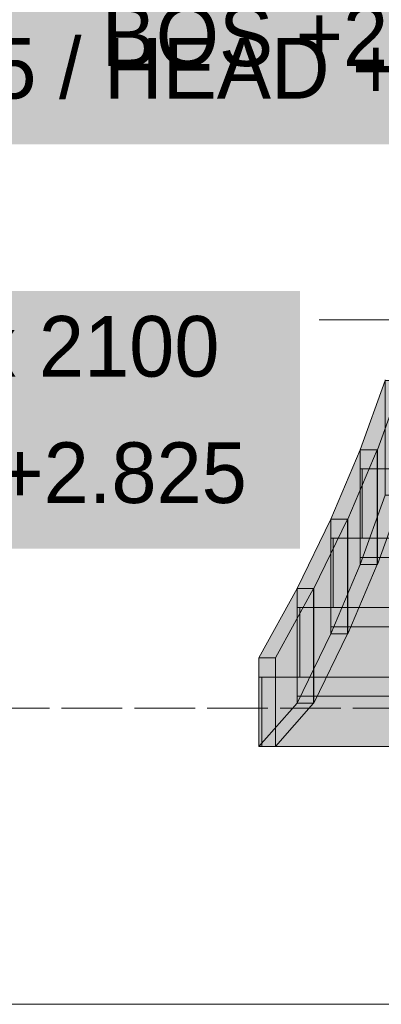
# Model space of a CAD drawing. Header units: millimetres. Extents: x 17 to 413, y 4 to 292.
# Tile 169 of 256: x 113.9 to 121.47, y 124.17 to 144.79. Entities that reach past the tile are written whole.
import ezdxf

# ---------------------------------------------------------------- set-up
doc = ezdxf.new("R2010")
doc.units = ezdxf.units.MM
doc.linetypes.add('DASHED', pattern=[1.524, 1.27, -0.254])
for name, color, linetype in [('FILL-WHITE', 7, 'Continuous'), ('LINE-CORE', 7, 'Continuous'), ('LINE-INK', 7, 'Continuous'), ('LINE-STEEL-DASH', 7, 'DASHED'), ('TEXT-INK', 7, 'Continuous')]:
    doc.layers.add(name, color=color, linetype=linetype)

msp = doc.modelspace()

# ---------------------------------------------------------------- hatches: boundary and pattern name
at = {"layer": 'FILL-WHITE', "true_color": 0xffffff}
h = msp.add_hatch(color=256, dxfattribs=at)
h.dxf.hatch_style = 1
h.paths.add_polyline_path([(115.317, 142.861), (140.134, 142.861), (140.134, 148.253), (115.317, 148.253)])
h = msp.add_hatch(color=256, dxfattribs=at)
h.dxf.hatch_style = 1
h.paths.add_polyline_path([(104.744, 142.18), (127.211, 142.18), (127.211, 147.572), (104.744, 147.572)])
h = msp.add_hatch(color=256, dxfattribs=at)
h.dxf.hatch_style = 1
h.paths.add_polyline_path([(97.299, 133.713), (119.766, 133.713), (119.766, 139.105), (97.299, 139.105)])
h = msp.add_hatch(color=256, dxfattribs=at)
h.dxf.hatch_style = 1
h.paths.add_polyline_path([(121.026, 133.383), (121.026, 134.983), (121.026, 134.983), (121.026, 135.783), (121.546, 137.236), (121.548, 137.248), (121.546, 137.236), (121.546, 135.383), (121.546, 135.383), (121.546, 134.836), (121.026, 133.383), (121.024, 133.37)])
h = msp.add_hatch(color=256, dxfattribs=at)
h.dxf.hatch_style = 1
h.paths.add_polyline_path([(121.026, 135.783), (121.546, 137.236), (121.909, 137.236), (121.389, 135.783)])
h = msp.add_hatch(color=256, dxfattribs=at)
h.dxf.hatch_style = 1
h.paths.add_polyline_path([(121.389, 135.783), (121.389, 135.783), (121.389, 135.783), (121.909, 137.236), (121.909, 134.836), (121.909, 134.836), (121.909, 134.836), (121.389, 133.383)])
h = msp.add_hatch(color=256, dxfattribs=at)
h.dxf.hatch_style = 1
h.paths.add_polyline_path([(120.41, 131.93), (120.41, 133.53), (120.41, 133.53), (120.41, 134.33), (121.026, 135.783), (121.026, 135.785), (121.026, 135.783), (121.026, 133.93), (121.026, 133.93), (121.026, 133.383), (120.41, 131.93), (120.409, 131.927)])
h = msp.add_hatch(color=256, dxfattribs=at)
h.dxf.hatch_style = 1
h.paths.add_polyline_path([(120.41, 134.33), (121.026, 135.783), (121.026, 135.783), (121.026, 135.783), (121.384, 135.783), (120.768, 134.33), (120.768, 134.33), (120.768, 134.33)])
h = msp.add_hatch(color=256, dxfattribs=at)
h.dxf.hatch_style = 1
h.paths.add_polyline_path([(121.384, 135.783), (121.384, 133.383), (121.384, 133.383), (121.384, 133.383), (120.768, 131.93), (120.768, 134.33), (120.768, 134.33), (120.768, 134.33)])
h = msp.add_hatch(color=256, dxfattribs=at)
h.dxf.hatch_style = 1
h.paths.add_polyline_path([(121.026, 133.383), (121.026, 135.783), (121.389, 135.783), (121.389, 135.783), (121.389, 133.383), (121.026, 133.383)])
h = msp.add_hatch(color=256, dxfattribs=at)
h.dxf.hatch_style = 1
h.paths.add_polyline_path([(121.384, 135.783), (121.384, 133.383), (121.384, 133.383), (121.026, 133.383), (121.026, 135.783), (121.026, 135.783)])
h = msp.add_hatch(color=256, dxfattribs=at)
h.dxf.hatch_style = 1
h.paths.add_polyline_path([(121.026, 133.93), (121.026, 135.383), (121.07, 135.383), (121.07, 135.383), (121.07, 133.93), (121.026, 133.93)])
h = msp.add_hatch(color=256, dxfattribs=at)
h.dxf.hatch_style = 1
h.paths.add_polyline_path([(121.026, 134.983), (121.026, 135.383), (132.746, 135.383), (132.746, 133.53), (121.026, 133.53), (121.026, 133.93)])
h = msp.add_hatch(color=256, dxfattribs=at)
h.dxf.hatch_style = 1
h.paths.add_polyline_path([(132.79, 135.383), (132.79, 133.93), (121.07, 133.93), (121.07, 135.383)])
h = msp.add_hatch(color=256, dxfattribs=at)
h.dxf.hatch_style = 1
h.paths.add_polyline_path([(121.026, 133.383), (121.546, 134.836), (121.909, 134.836), (121.389, 133.383)])
h = msp.add_hatch(color=256, dxfattribs=at)
h.dxf.hatch_style = 1
h.paths.add_polyline_path([(119.706, 130.478), (119.706, 132.078), (119.706, 132.078), (119.706, 132.878), (120.41, 134.33), (120.41, 134.33), (120.41, 132.478), (120.41, 132.478), (120.41, 131.93), (119.706, 130.478)])
h = msp.add_hatch(color=256, dxfattribs=at)
h.dxf.hatch_style = 1
h.paths.add_polyline_path([(119.706, 132.878), (120.41, 134.33), (120.762, 134.33), (120.058, 132.878)])
h = msp.add_hatch(color=256, dxfattribs=at)
h.dxf.hatch_style = 1
h.paths.add_polyline_path([(120.762, 134.33), (120.762, 131.93), (120.058, 130.478), (120.058, 132.878)])
h = msp.add_hatch(color=256, dxfattribs=at)
h.dxf.hatch_style = 1
h.paths.add_polyline_path([(120.41, 131.93), (120.41, 134.33), (120.768, 134.33), (120.768, 134.33), (120.768, 131.93), (120.41, 131.93)])
h = msp.add_hatch(color=256, dxfattribs=at)
h.dxf.hatch_style = 1
h.paths.add_polyline_path([(120.762, 134.33), (120.762, 131.93), (120.762, 131.93), (120.41, 131.93), (120.41, 134.33), (120.41, 134.33)])
h = msp.add_hatch(color=256, dxfattribs=at)
h.dxf.hatch_style = 1
h.paths.add_polyline_path([(120.41, 133.93), (120.461, 133.93), (120.461, 132.478), (120.41, 132.478)])
h = msp.add_hatch(color=256, dxfattribs=at)
h.dxf.hatch_style = 1
h.paths.add_polyline_path([(120.41, 133.53), (120.41, 133.93), (132.746, 133.93), (132.746, 132.078), (120.41, 132.078), (120.41, 132.478)])
h = msp.add_hatch(color=256, dxfattribs=at)
h.dxf.hatch_style = 1
h.paths.add_polyline_path([(132.797, 133.93), (132.797, 132.478), (120.461, 132.478), (120.461, 133.93)])
h = msp.add_hatch(color=256, dxfattribs=at)
h.dxf.hatch_style = 1
h.paths.add_polyline_path([(120.41, 131.93), (121.026, 133.383), (121.026, 133.383), (121.026, 133.383), (121.384, 133.383), (120.768, 131.93), (120.768, 131.93), (120.768, 131.93)])
h = msp.add_hatch(color=256, dxfattribs=at)
h.dxf.hatch_style = 1
h.paths.add_polyline_path([(118.906, 130.625), (118.906, 131.425), (119.706, 132.878), (119.706, 131.025), (119.706, 130.478), (118.906, 129.572)])
h = msp.add_hatch(color=256, dxfattribs=at)
h.dxf.hatch_style = 1
h.paths.add_polyline_path([(118.906, 131.425), (119.706, 132.878), (120.051, 132.878), (119.251, 131.425)])
h = msp.add_hatch(color=256, dxfattribs=at)
h.dxf.hatch_style = 1
h.paths.add_polyline_path([(120.051, 132.878), (120.051, 130.478), (120.051, 130.478), (120.051, 130.478), (120.051, 130.478), (119.251, 129.572), (119.251, 131.425), (119.251, 131.425)])
h = msp.add_hatch(color=256, dxfattribs=at)
h.dxf.hatch_style = 1
h.paths.add_polyline_path([(119.706, 130.478), (119.706, 132.878), (120.058, 132.878), (120.058, 132.878), (120.058, 130.478), (119.706, 130.478)])
h = msp.add_hatch(color=256, dxfattribs=at)
h.dxf.hatch_style = 1
h.paths.add_polyline_path([(120.051, 132.878), (120.051, 130.478), (120.051, 130.478), (119.706, 130.478), (119.706, 132.878), (119.706, 132.878)])
h = msp.add_hatch(color=256, dxfattribs=at)
h.dxf.hatch_style = 1
h.paths.add_polyline_path([(119.706, 132.478), (119.763, 132.478), (119.763, 131.025), (119.706, 131.025)])
h = msp.add_hatch(color=256, dxfattribs=at)
h.dxf.hatch_style = 1
h.paths.add_polyline_path([(119.706, 132.078), (119.706, 132.478), (132.746, 132.478), (132.746, 130.625), (119.706, 130.625), (119.706, 131.025)])
h = msp.add_hatch(color=256, dxfattribs=at)
h.dxf.hatch_style = 1
h.paths.add_polyline_path([(132.803, 132.478), (132.803, 131.025), (119.763, 131.025), (119.763, 132.478)])
h = msp.add_hatch(color=256, dxfattribs=at)
h.dxf.hatch_style = 1
h.paths.add_polyline_path([(119.706, 130.478), (120.41, 131.93), (120.762, 131.93), (120.058, 130.478)])
h = msp.add_hatch(color=256, dxfattribs=at)
h.dxf.hatch_style = 1
h.paths.add_polyline_path([(118.906, 129.572), (118.906, 129.572), (118.906, 131.425), (119.251, 131.425), (119.251, 131.425), (119.251, 131.425), (119.251, 131.425), (119.251, 129.572), (118.906, 129.572), (118.906, 129.572)])
h = msp.add_hatch(color=256, dxfattribs=at)
h.dxf.hatch_style = 1
h.paths.add_polyline_path([(118.906, 129.572), (118.906, 129.572), (118.906, 131.025), (118.969, 131.025), (118.969, 131.025), (118.969, 131.025), (118.969, 131.025), (118.969, 129.572), (118.906, 129.572), (118.906, 129.572)])
h = msp.add_hatch(color=256, dxfattribs=at)
h.dxf.hatch_style = 1
h.paths.add_polyline_path([(118.906, 130.625), (118.906, 131.025), (132.746, 131.025), (132.746, 129.572), (118.906, 129.572)])
h = msp.add_hatch(color=256, dxfattribs=at)
h.dxf.hatch_style = 1
h.paths.add_polyline_path([(132.809, 131.025), (132.809, 129.572), (118.969, 129.572), (118.969, 131.025)])
h = msp.add_hatch(color=256, dxfattribs=at)
h.dxf.hatch_style = 1
h.paths.add_polyline_path([(119.251, 129.572), (118.906, 129.572), (119.706, 130.478), (119.706, 130.478), (119.706, 130.478), (119.706, 130.478), (120.051, 130.478), (119.251, 129.572), (119.251, 129.572), (119.251, 129.572)])

# ---------------------------------------------------------------- linework, layer by layer
at = {"layer": 'LINE-CORE', "lineweight": 5}
for points in [[(121.026, 133.383), (121.026, 134.983), (121.026, 134.983), (121.026, 135.783), (121.546, 137.236), (121.548, 137.248), (121.546, 137.236), (121.546, 135.383), (121.546, 135.383), (121.546, 134.836), (121.026, 133.383), (121.024, 133.37)], [(121.026, 135.783), (121.546, 137.236), (121.909, 137.236), (121.389, 135.783)], [(121.389, 135.783), (121.389, 135.783), (121.389, 135.783), (121.909, 137.236), (121.909, 134.836), (121.909, 134.836), (121.909, 134.836), (121.389, 133.383)], [(120.41, 131.93), (120.41, 133.53), (120.41, 133.53), (120.41, 134.33), (121.026, 135.783), (121.026, 135.785), (121.026, 135.783), (121.026, 133.93), (121.026, 133.93), (121.026, 133.383), (120.41, 131.93), (120.409, 131.927)], [(120.41, 134.33), (121.026, 135.783), (121.026, 135.783), (121.026, 135.783), (121.384, 135.783), (120.768, 134.33), (120.768, 134.33), (120.768, 134.33)], [(121.384, 135.783), (121.384, 133.383), (121.384, 133.383), (121.384, 133.383), (120.768, 131.93), (120.768, 134.33), (120.768, 134.33), (120.768, 134.33)], [(121.026, 133.383), (121.026, 135.783), (121.389, 135.783), (121.389, 135.783), (121.389, 133.383), (121.026, 133.383)], [(121.384, 135.783), (121.384, 133.383), (121.384, 133.383), (121.026, 133.383), (121.026, 135.783), (121.026, 135.783)], [(121.026, 133.93), (121.026, 135.383), (121.07, 135.383), (121.07, 135.383), (121.07, 133.93), (121.026, 133.93)], [(121.026, 134.983), (121.026, 135.383), (132.746, 135.383), (132.746, 133.53), (121.026, 133.53), (121.026, 133.93)], [(132.79, 135.383), (132.79, 133.93), (121.07, 133.93), (121.07, 135.383)], [(121.026, 133.383), (121.546, 134.836), (121.909, 134.836), (121.389, 133.383)], [(119.706, 130.478), (119.706, 132.078), (119.706, 132.078), (119.706, 132.878), (120.41, 134.33), (120.41, 134.33), (120.41, 132.478), (120.41, 132.478), (120.41, 131.93), (119.706, 130.478)], [(119.706, 132.878), (120.41, 134.33), (120.762, 134.33), (120.058, 132.878)], [(120.762, 134.33), (120.762, 131.93), (120.058, 130.478), (120.058, 132.878)], [(120.41, 131.93), (120.41, 134.33), (120.768, 134.33), (120.768, 134.33), (120.768, 131.93), (120.41, 131.93)], [(120.762, 134.33), (120.762, 131.93), (120.762, 131.93), (120.41, 131.93), (120.41, 134.33), (120.41, 134.33)], [(120.41, 133.93), (120.461, 133.93), (120.461, 132.478), (120.41, 132.478)], [(120.41, 133.53), (120.41, 133.93), (132.746, 133.93), (132.746, 132.078), (120.41, 132.078), (120.41, 132.478)], [(132.797, 133.93), (132.797, 132.478), (120.461, 132.478), (120.461, 133.93)], [(120.41, 131.93), (121.026, 133.383), (121.026, 133.383), (121.026, 133.383), (121.384, 133.383), (120.768, 131.93), (120.768, 131.93), (120.768, 131.93)], [(118.906, 130.625), (118.906, 131.425), (119.706, 132.878), (119.706, 131.025), (119.706, 130.478), (118.906, 129.572)], [(118.906, 131.425), (119.706, 132.878), (120.051, 132.878), (119.251, 131.425)], [(120.051, 132.878), (120.051, 130.478), (120.051, 130.478), (120.051, 130.478), (120.051, 130.478), (119.251, 129.572), (119.251, 131.425), (119.251, 131.425)], [(119.706, 130.478), (119.706, 132.878), (120.058, 132.878), (120.058, 132.878), (120.058, 130.478), (119.706, 130.478)], [(120.051, 132.878), (120.051, 130.478), (120.051, 130.478), (119.706, 130.478), (119.706, 132.878), (119.706, 132.878)], [(119.706, 132.478), (119.763, 132.478), (119.763, 131.025), (119.706, 131.025)], [(119.706, 132.078), (119.706, 132.478), (132.746, 132.478), (132.746, 130.625), (119.706, 130.625), (119.706, 131.025)], [(132.803, 132.478), (132.803, 131.025), (119.763, 131.025), (119.763, 132.478)], [(119.706, 130.478), (120.41, 131.93), (120.762, 131.93), (120.058, 130.478)], [(118.906, 129.572), (118.906, 129.572), (118.906, 131.425), (119.251, 131.425), (119.251, 131.425), (119.251, 131.425), (119.251, 131.425), (119.251, 129.572), (118.906, 129.572), (118.906, 129.572)], [(118.906, 129.572), (118.906, 129.572), (118.906, 131.025), (118.969, 131.025), (118.969, 131.025), (118.969, 131.025), (118.969, 131.025), (118.969, 129.572), (118.906, 129.572), (118.906, 129.572)], [(118.906, 130.625), (118.906, 131.025), (132.746, 131.025), (132.746, 129.572), (118.906, 129.572)], [(132.809, 131.025), (132.809, 129.572), (118.969, 129.572), (118.969, 131.025)], [(119.251, 129.572), (118.906, 129.572), (119.706, 130.478), (119.706, 130.478), (119.706, 130.478), (119.706, 130.478), (120.051, 130.478), (119.251, 129.572), (119.251, 129.572), (119.251, 129.572)]]:
    msp.add_lwpolyline(points, close=True, dxfattribs=at)
at = {"layer": 'LINE-INK', "lineweight": 5}
for p, q in [((122.366, 138.505), (120.166, 138.505)), ((44.826, 124.172), (265.426, 124.172))]:
    msp.add_line(p, q, dxfattribs=at)
at = {"layer": 'LINE-STEEL-DASH', "lineweight": 5}
msp.add_line((41.625, 130.372), (268.627, 130.372), dxfattribs=at)

# ---------------------------------------------------------------- texts
at = {"layer": 'TEXT-INK'}
for s, p in [('BOS +2.848 / TOS +3.000', (115.617, 143.816)), ('SILL +0.725 / HEAD +2.825', (105.044, 143.136)), ('GF-WG18 S.O. 685 x 2100', (97.599, 137.314)), ('SILL +0.725 / HEAD +2.825', (97.599, 134.668))]:
    msp.add_text(s, height=1.27, dxfattribs=at).set_placement(p)

doc.saveas('drawing.dxf')
